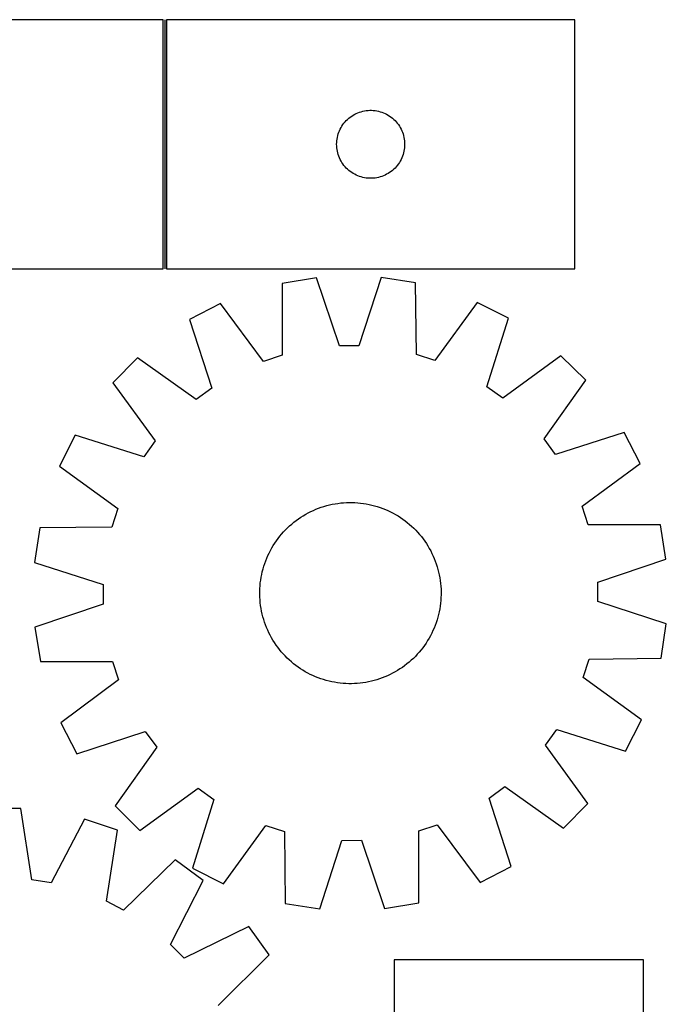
# Model space of a CAD drawing. Header units: millimetres. Extents: x 7 to 1493, y 7 to 2993.
# Tile 13 of 13: x 1208 to 1493, y 2553 to 2987. Entities that reach past the tile are written whole.
import ezdxf

# ---------------------------------------------------------------- set-up
doc = ezdxf.new("R2010")
doc.units = ezdxf.units.MM
doc.layers.add('COMMON', color=5, linetype='CONTINUOUS', true_color=0x0000ff)
doc.layers.add('CUT', color=7, linetype='CONTINUOUS', true_color=0x000000)

msp = doc.modelspace()

# ---------------------------------------------------------------- linework, layer by layer
at = {"layer": 'COMMON'}
msp.add_line((1272.295727, 2987.491246), (1272.295727, 2877.491246), dxfattribs=at)
at = {"layer": 'CUT'}
for p, q in [((1271.545727, 2987.491246), (1091.545727, 2987.491246)), ((1271.545727, 2877.491246), (1271.545727, 2987.491246)), ((1453.045728, 2987.491246), (1273.045728, 2987.491246)), ((1273.045728, 2987.491246), (1273.045728, 2877.491246)), ((1453.045728, 2877.491246), (1453.045728, 2987.491246)), ((1357.394809, 2946.386105), (1358.117592, 2946.658584)), ((1358.117592, 2946.658584), (1358.853443, 2946.893494)), ((1358.853443, 2946.893494), (1359.600412, 2947.090211)), ((1359.600412, 2947.090211), (1360.356516, 2947.248215)), ((1360.356516, 2947.248215), (1361.119752, 2947.367086)), ((1361.119752, 2947.367086), (1361.888096, 2947.446509)), ((1361.888096, 2947.446509), (1362.659509, 2947.486273)), ((1362.659509, 2947.486273), (1363.431946, 2947.486273)), ((1363.431946, 2947.486273), (1364.20336, 2947.446509)), ((1364.20336, 2947.446509), (1364.971703, 2947.367086)), ((1364.971703, 2947.367086), (1365.734939, 2947.248215)), ((1365.734939, 2947.248215), (1366.491044, 2947.090211)), ((1366.491044, 2947.090211), (1367.238012, 2946.893494)), ((1367.238012, 2946.893494), (1367.973864, 2946.658584)), ((1367.973864, 2946.658584), (1368.696646, 2946.386105)), ((1351.283931, 2941.800388), (1351.778749, 2942.393528)), ((1351.778749, 2942.393528), (1352.303445, 2942.960408)), ((1352.303445, 2942.960408), (1352.856628, 2943.499526)), ((1352.856628, 2943.499526), (1353.43683, 2944.009452)), ((1353.43683, 2944.009452), (1354.042514, 2944.488834)), ((1354.042514, 2944.488834), (1354.672072, 2944.936401)), ((1354.672072, 2944.936401), (1355.323836, 2945.350965)), ((1355.323836, 2945.350965), (1355.996077, 2945.731428)), ((1355.996077, 2945.731428), (1356.687012, 2946.07678)), ((1356.687012, 2946.07678), (1357.394809, 2946.386105)), ((1368.696646, 2946.386105), (1369.404444, 2946.07678)), ((1369.404444, 2946.07678), (1370.095379, 2945.731428)), ((1370.095379, 2945.731428), (1370.76762, 2945.350965)), ((1370.76762, 2945.350965), (1371.419384, 2944.936401)), ((1371.419384, 2944.936401), (1372.048942, 2944.488834)), ((1372.048942, 2944.488834), (1372.654625, 2944.009452)), ((1372.654625, 2944.009452), (1373.234828, 2943.499526)), ((1373.234828, 2943.499526), (1373.788011, 2942.960408)), ((1373.788011, 2942.960408), (1374.312707, 2942.393528)), ((1374.312707, 2942.393528), (1374.807525, 2941.800388)), ((1349.009975, 2937.782527), (1349.300974, 2938.498054)), ((1349.300974, 2938.498054), (1349.628422, 2939.197653)), ((1349.628422, 2939.197653), (1349.991449, 2939.879467)), ((1349.991449, 2939.879467), (1350.389094, 2940.541689)), ((1350.389094, 2940.541689), (1350.820303, 2941.182562)), ((1350.820303, 2941.182562), (1351.283931, 2941.800388)), ((1374.807525, 2941.800388), (1375.271153, 2941.182562)), ((1375.271153, 2941.182562), (1375.702361, 2940.541689)), ((1375.702361, 2940.541689), (1376.100006, 2939.879467)), ((1376.100006, 2939.879467), (1376.463034, 2939.197653)), ((1376.463034, 2939.197653), (1376.790481, 2938.498054)), ((1376.790481, 2938.498054), (1377.08148, 2937.782527)), ((1348.065616, 2933.263427), (1348.12523, 2934.033561)), ((1348.12523, 2934.033561), (1348.224409, 2934.799604)), ((1348.224409, 2934.799604), (1348.362893, 2935.559527)), ((1348.362893, 2935.559527), (1348.540312, 2936.311313)), ((1348.540312, 2936.311313), (1348.756197, 2937.052968)), ((1348.756197, 2937.052968), (1349.009975, 2937.782527)), ((1377.08148, 2937.782527), (1377.335258, 2937.052968)), ((1377.335258, 2937.052968), (1377.551144, 2936.311313)), ((1377.551144, 2936.311313), (1377.728563, 2935.559527)), ((1377.728563, 2935.559527), (1377.867046, 2934.799604)), ((1377.867046, 2934.799604), (1377.966226, 2934.033561)), ((1377.966226, 2934.033561), (1378.025839, 2933.263427)), ((1348.045728, 2932.491246), (1348.065616, 2933.263427)), ((1348.065616, 2931.719064), (1348.045728, 2932.491246)), ((1348.12523, 2930.948931), (1348.065616, 2931.719064)), ((1348.224409, 2930.182887), (1348.12523, 2930.948931)), ((1348.362893, 2929.422965), (1348.224409, 2930.182887)), ((1348.540312, 2928.671179), (1348.362893, 2929.422965)), ((1377.728563, 2929.422965), (1377.551144, 2928.671179)), ((1377.867046, 2930.182887), (1377.728563, 2929.422965)), ((1377.966226, 2930.948931), (1377.867046, 2930.182887)), ((1378.025839, 2931.719064), (1377.966226, 2930.948931)), ((1378.025839, 2933.263427), (1378.045728, 2932.491246)), ((1378.045728, 2932.491246), (1378.025839, 2931.719064)), ((1348.756197, 2927.929523), (1348.540312, 2928.671179)), ((1349.009975, 2927.199964), (1348.756197, 2927.929523)), ((1349.300974, 2926.484437), (1349.009975, 2927.199964)), ((1349.628422, 2925.784839), (1349.300974, 2926.484437)), ((1349.991449, 2925.103025), (1349.628422, 2925.784839)), ((1350.389094, 2924.440803), (1349.991449, 2925.103025)), ((1376.100006, 2925.103025), (1375.702361, 2924.440803)), ((1376.463034, 2925.784839), (1376.100006, 2925.103025)), ((1376.790481, 2926.484437), (1376.463034, 2925.784839)), ((1377.08148, 2927.199964), (1376.790481, 2926.484437)), ((1377.335258, 2927.929523), (1377.08148, 2927.199964)), ((1377.551144, 2928.671179), (1377.335258, 2927.929523)), ((1350.820303, 2923.799929), (1350.389094, 2924.440803)), ((1351.283931, 2923.182104), (1350.820303, 2923.799929)), ((1351.778749, 2922.588964), (1351.283931, 2923.182104)), ((1352.303445, 2922.022083), (1351.778749, 2922.588964)), ((1352.856628, 2921.482965), (1352.303445, 2922.022083)), ((1353.43683, 2920.973039), (1352.856628, 2921.482965)), ((1354.042514, 2920.493657), (1353.43683, 2920.973039)), ((1354.672072, 2920.046091), (1354.042514, 2920.493657)), ((1372.048942, 2920.493657), (1371.419384, 2920.046091)), ((1372.654625, 2920.973039), (1372.048942, 2920.493657)), ((1373.234828, 2921.482965), (1372.654625, 2920.973039)), ((1373.788011, 2922.022083), (1373.234828, 2921.482965)), ((1374.312707, 2922.588964), (1373.788011, 2922.022083)), ((1374.807525, 2923.182104), (1374.312707, 2922.588964)), ((1375.271153, 2923.799929), (1374.807525, 2923.182104)), ((1375.702361, 2924.440803), (1375.271153, 2923.799929)), ((1355.323836, 2919.631526), (1354.672072, 2920.046091)), ((1355.996077, 2919.251064), (1355.323836, 2919.631526)), ((1356.687012, 2918.905712), (1355.996077, 2919.251064)), ((1357.394809, 2918.596386), (1356.687012, 2918.905712)), ((1358.117592, 2918.323907), (1357.394809, 2918.596386)), ((1358.853443, 2918.088998), (1358.117592, 2918.323907)), ((1359.600412, 2917.89228), (1358.853443, 2918.088998)), ((1360.356516, 2917.734277), (1359.600412, 2917.89228)), ((1361.119752, 2917.615406), (1360.356516, 2917.734277)), ((1361.888096, 2917.535983), (1361.119752, 2917.615406)), ((1362.659509, 2917.496219), (1361.888096, 2917.535983)), ((1363.431946, 2917.496219), (1362.659509, 2917.496219)), ((1364.20336, 2917.535983), (1363.431946, 2917.496219)), ((1364.971703, 2917.615406), (1364.20336, 2917.535983)), ((1365.734939, 2917.734277), (1364.971703, 2917.615406)), ((1366.491044, 2917.89228), (1365.734939, 2917.734277)), ((1367.238012, 2918.088998), (1366.491044, 2917.89228)), ((1367.973864, 2918.323907), (1367.238012, 2918.088998)), ((1368.696646, 2918.596386), (1367.973864, 2918.323907)), ((1369.404444, 2918.905712), (1368.696646, 2918.596386)), ((1370.095379, 2919.251064), (1369.404444, 2918.905712)), ((1370.76762, 2919.631526), (1370.095379, 2919.251064)), ((1371.419384, 2920.046091), (1370.76762, 2919.631526)), ((1091.545727, 2877.491246), (1271.545727, 2877.491246)), ((1273.045728, 2877.491246), (1453.045728, 2877.491246)), ((1339.13967, 2873.599111), (1323.955544, 2871.114588)), ((1349.275868, 2843.49542), (1339.13967, 2873.599111)), ((1367.678145, 2873.74493), (1357.8501, 2843.53923)), ((1382.886868, 2871.415699), (1367.678145, 2873.74493)), ((1323.955544, 2871.114588), (1323.942592, 2839.350227)), ((1383.224412, 2839.65313), (1382.886868, 2871.415699)), ((1296.858902, 2862.157032), (1283.1857, 2855.101957)), ((1315.801551, 2836.658978), (1296.858902, 2862.157032)), ((1410.073631, 2862.735507), (1391.39253, 2837.045213)), ((1423.818213, 2855.820523), (1410.073631, 2862.735507)), ((1414.324064, 2825.508218), (1423.818213, 2855.820523)), ((1283.1857, 2855.101957), (1292.989109, 2824.888253)), ((1357.8501, 2843.53923), (1349.275868, 2843.49542)), ((1260.183298, 2838.209493), (1249.359448, 2827.274465)), ((1286.07816, 2819.813002), (1260.183298, 2838.209493)), ((1323.942592, 2839.350227), (1315.801551, 2836.658978)), ((1391.39253, 2837.045213), (1383.224412, 2839.65313)), ((1446.992034, 2839.163998), (1421.286514, 2820.503854)), ((1457.927062, 2828.340148), (1446.992034, 2839.163998)), ((1249.359448, 2827.274465), (1268.019593, 2801.568945)), ((1292.989109, 2824.888253), (1286.07816, 2819.813002)), ((1421.286514, 2820.503854), (1414.324064, 2825.508218)), ((1439.530571, 2802.445286), (1457.927062, 2828.340148)), ((1232.702923, 2804.100644), (1225.78794, 2790.356062)), ((1263.015229, 2794.606495), (1232.702923, 2804.100644)), ((1474.819526, 2805.337747), (1444.605822, 2795.534338)), ((1481.874602, 2791.664545), (1474.819526, 2805.337747)), ((1268.019593, 2801.568945), (1263.015229, 2794.606495)), ((1444.605822, 2795.534338), (1439.530571, 2802.445286)), ((1225.78794, 2790.356062), (1251.478234, 2771.674961)), ((1456.376547, 2772.721895), (1481.874602, 2791.664545)), ((1342.463866, 2772.666795), (1343.671514, 2773.014058)), ((1343.671514, 2773.014058), (1344.889475, 2773.323217)), ((1344.889475, 2773.323217), (1346.116545, 2773.593966)), ((1346.116545, 2773.593966), (1347.351515, 2773.826038)), ((1347.351515, 2773.826038), (1348.593164, 2774.019204)), ((1348.593164, 2774.019204), (1349.840269, 2774.173274)), ((1349.840269, 2774.173274), (1351.091597, 2774.288095)), ((1351.091597, 2774.288095), (1352.345915, 2774.363555)), ((1352.345915, 2774.363555), (1353.601984, 2774.399578)), ((1353.601984, 2774.399578), (1354.858564, 2774.396129)), ((1354.858564, 2774.396129), (1356.114416, 2774.353212)), ((1356.114416, 2774.353212), (1357.368301, 2774.270869)), ((1357.368301, 2774.270869), (1358.61898, 2774.149181)), ((1358.61898, 2774.149181), (1359.86522, 2773.988268)), ((1359.86522, 2773.988268), (1361.105791, 2773.788289)), ((1361.105791, 2773.788289), (1362.339468, 2773.549442)), ((1362.339468, 2773.549442), (1363.565034, 2773.271962)), ((1363.565034, 2773.271962), (1364.781279, 2772.956122)), ((1364.781279, 2772.956122), (1365.987003, 2772.602236)), ((1459.067797, 2764.580854), (1456.376547, 2772.721895)), ((1251.478234, 2771.674961), (1248.870317, 2763.506843)), ((1332.251432, 2767.895379), (1333.314246, 2768.565777)), ((1333.314246, 2768.565777), (1334.397594, 2769.20246)), ((1334.397594, 2769.20246), (1335.500405, 2769.8048)), ((1335.500405, 2769.8048), (1336.621592, 2770.372203)), ((1336.621592, 2770.372203), (1337.760049, 2770.904108)), ((1337.760049, 2770.904108), (1338.914651, 2771.399992)), ((1338.914651, 2771.399992), (1340.08426, 2771.859363)), ((1340.08426, 2771.859363), (1341.267721, 2772.28177)), ((1341.267721, 2772.28177), (1342.463866, 2772.666795)), ((1365.987003, 2772.602236), (1367.181017, 2772.210651)), ((1367.181017, 2772.210651), (1368.362141, 2771.781755)), ((1368.362141, 2771.781755), (1369.529211, 2771.31597)), ((1369.529211, 2771.31597), (1370.681074, 2770.813757)), ((1370.681074, 2770.813757), (1371.816593, 2770.27561)), ((1371.816593, 2770.27561), (1372.934649, 2769.702062)), ((1372.934649, 2769.702062), (1374.034138, 2769.093677)), ((1374.034138, 2769.093677), (1375.113974, 2768.451057)), ((1375.113974, 2768.451057), (1376.173092, 2767.774836)), ((1326.362936, 2763.204279), (1327.281305, 2764.061954)), ((1327.281305, 2764.061954), (1328.226161, 2764.890359)), ((1328.226161, 2764.890359), (1329.196571, 2765.688676)), ((1329.196571, 2765.688676), (1330.191578, 2766.456118)), ((1330.191578, 2766.456118), (1331.2102, 2767.191928)), ((1331.2102, 2767.191928), (1332.251432, 2767.895379)), ((1376.173092, 2767.774836), (1377.210447, 2767.06568)), ((1377.210447, 2767.06568), (1378.225015, 2766.324291)), ((1378.225015, 2766.324291), (1379.215795, 2765.551399)), ((1379.215795, 2765.551399), (1380.181809, 2764.747767)), ((1380.181809, 2764.747767), (1381.122103, 2763.914188)), ((1490.832157, 2764.567903), (1459.067797, 2764.580854)), ((1493.316681, 2749.383776), (1490.832157, 2764.567903)), ((1217.107747, 2763.169298), (1214.778517, 2747.960576)), ((1248.870317, 2763.506843), (1217.107747, 2763.169298)), ((1322.972048, 2759.498226), (1323.77568, 2760.46424)), ((1323.77568, 2760.46424), (1324.609258, 2761.404534)), ((1324.609258, 2761.404534), (1325.471961, 2762.318181)), ((1325.471961, 2762.318181), (1326.362936, 2763.204279)), ((1381.122103, 2763.914188), (1382.03575, 2763.051485)), ((1382.03575, 2763.051485), (1382.921849, 2762.16051)), ((1382.921849, 2762.16051), (1383.779523, 2761.242142)), ((1383.779523, 2761.242142), (1384.607928, 2760.297286)), ((1384.607928, 2760.297286), (1385.406245, 2759.326876)), ((1319.429769, 2754.316569), (1320.072389, 2755.396405)), ((1320.072389, 2755.396405), (1320.748611, 2756.455523)), ((1320.748611, 2756.455523), (1321.457766, 2757.492878)), ((1321.457766, 2757.492878), (1322.199156, 2758.507446)), ((1322.199156, 2758.507446), (1322.972048, 2759.498226)), ((1385.406245, 2759.326876), (1386.173688, 2758.331868)), ((1386.173688, 2758.331868), (1386.909497, 2757.313246)), ((1386.909497, 2757.313246), (1387.612948, 2756.272014)), ((1387.612948, 2756.272014), (1388.283346, 2755.2092)), ((1317.207477, 2749.811641), (1317.70969, 2750.963505)), ((1317.70969, 2750.963505), (1318.247836, 2752.099024)), ((1318.247836, 2752.099024), (1318.821385, 2753.21708)), ((1318.821385, 2753.21708), (1319.429769, 2754.316569)), ((1388.283346, 2755.2092), (1388.920029, 2754.125853)), ((1388.920029, 2754.125853), (1389.522369, 2753.023041)), ((1389.522369, 2753.023041), (1390.089772, 2751.901854)), ((1390.089772, 2751.901854), (1390.621677, 2750.763398)), ((1214.778517, 2747.960576), (1244.984216, 2738.132531)), ((1315.921211, 2746.269434), (1316.312796, 2747.463448)), ((1316.312796, 2747.463448), (1316.741692, 2748.644572)), ((1316.741692, 2748.644572), (1317.207477, 2749.811641)), ((1390.621677, 2750.763398), (1391.117561, 2749.608795)), ((1391.117561, 2749.608795), (1391.576932, 2748.439187)), ((1391.576932, 2748.439187), (1391.999339, 2747.255726)), ((1391.999339, 2747.255726), (1392.384364, 2746.059581)), ((1463.212989, 2739.247578), (1493.316681, 2749.383776)), ((1314.735157, 2741.388222), (1314.974005, 2742.621899)), ((1314.974005, 2742.621899), (1315.251485, 2743.847464)), ((1315.251485, 2743.847464), (1315.567324, 2745.06371)), ((1315.567324, 2745.06371), (1315.921211, 2746.269434)), ((1392.384364, 2746.059581), (1392.731627, 2744.851932)), ((1392.731627, 2744.851932), (1393.040786, 2743.633972)), ((1393.040786, 2743.633972), (1393.311535, 2742.406901)), ((1393.311535, 2742.406901), (1393.543607, 2741.171932)), ((1244.984216, 2738.132531), (1245.028027, 2729.558299)), ((1314.252578, 2737.650732), (1314.374266, 2738.901411)), ((1314.374266, 2738.901411), (1314.535179, 2740.147651)), ((1314.535179, 2740.147651), (1314.735157, 2741.388222)), ((1393.543607, 2741.171932), (1393.736773, 2739.930282)), ((1393.736773, 2739.930282), (1393.890843, 2738.683178)), ((1393.890843, 2738.683178), (1394.005664, 2737.43185)), ((1463.256799, 2730.673346), (1463.212989, 2739.247578)), ((1314.123869, 2733.884414), (1314.127317, 2735.140995)), ((1314.159892, 2732.628346), (1314.123869, 2733.884414)), ((1314.127317, 2735.140995), (1314.170235, 2736.396847)), ((1314.170235, 2736.396847), (1314.252578, 2737.650732)), ((1394.005664, 2737.43185), (1394.081124, 2736.177532)), ((1394.113698, 2733.664882), (1394.070781, 2732.40903)), ((1394.081124, 2736.177532), (1394.117147, 2734.921463)), ((1394.117147, 2734.921463), (1394.113698, 2733.664882)), ((1245.028027, 2729.558299), (1214.924335, 2719.422101)), ((1314.235351, 2731.374028), (1314.159892, 2732.628346)), ((1314.350173, 2730.122699), (1314.235351, 2731.374028)), ((1314.504243, 2728.875595), (1314.350173, 2730.122699)), ((1393.86675, 2729.904466), (1393.705837, 2728.658226)), ((1393.988438, 2731.155146), (1393.86675, 2729.904466)), ((1394.070781, 2732.40903), (1393.988438, 2731.155146)), ((1493.462499, 2720.845301), (1463.256799, 2730.673346)), ((1314.697409, 2727.633946), (1314.504243, 2728.875595)), ((1314.929481, 2726.398976), (1314.697409, 2727.633946)), ((1315.20023, 2725.171906), (1314.929481, 2726.398976)), ((1315.509389, 2723.953945), (1315.20023, 2725.171906)), ((1392.989531, 2724.958413), (1392.673691, 2723.742168)), ((1393.267011, 2726.183979), (1392.989531, 2724.958413)), ((1393.505858, 2727.417656), (1393.267011, 2726.183979)), ((1393.705837, 2728.658226), (1393.505858, 2727.417656)), ((1315.856652, 2722.746297), (1315.509389, 2723.953945)), ((1316.241676, 2721.550152), (1315.856652, 2722.746297)), ((1316.664083, 2720.366691), (1316.241676, 2721.550152)), ((1391.92822, 2721.34243), (1391.499324, 2720.161306)), ((1392.319805, 2722.536443), (1391.92822, 2721.34243)), ((1392.673691, 2723.742168), (1392.319805, 2722.536443)), ((1491.133268, 2705.636579), (1493.462499, 2720.845301)), ((1214.924335, 2719.422101), (1217.408859, 2704.237975)), ((1317.123455, 2719.197082), (1316.664083, 2720.366691)), ((1317.619338, 2718.04248), (1317.123455, 2719.197082)), ((1318.151244, 2716.904023), (1317.619338, 2718.04248)), ((1318.718647, 2715.782836), (1318.151244, 2716.904023)), ((1389.993179, 2716.706853), (1389.419631, 2715.588797)), ((1390.531326, 2717.842373), (1389.993179, 2716.706853)), ((1391.033539, 2718.994236), (1390.531326, 2717.842373)), ((1391.499324, 2720.161306), (1391.033539, 2718.994236)), ((1319.320987, 2714.680025), (1318.718647, 2715.782836)), ((1319.95767, 2713.596677), (1319.320987, 2714.680025)), ((1320.628068, 2712.533863), (1319.95767, 2713.596677)), ((1321.331519, 2711.492631), (1320.628068, 2712.533863)), ((1387.492405, 2712.350354), (1386.783249, 2711.312999)), ((1388.168626, 2713.409472), (1387.492405, 2712.350354)), ((1388.811246, 2714.489309), (1388.168626, 2713.409472)), ((1389.419631, 2715.588797), (1388.811246, 2714.489309)), ((1322.067328, 2710.474009), (1321.331519, 2711.492631)), ((1322.83477, 2709.479002), (1322.067328, 2710.474009)), ((1323.633088, 2708.508592), (1322.83477, 2709.479002)), ((1324.461492, 2707.563736), (1323.633088, 2708.508592)), ((1325.319167, 2706.645367), (1324.461492, 2707.563736)), ((1384.465336, 2708.341638), (1383.631757, 2707.401343)), ((1385.268968, 2709.307651), (1384.465336, 2708.341638)), ((1386.04186, 2710.298431), (1385.268968, 2709.307651)), ((1386.783249, 2711.312999), (1386.04186, 2710.298431)), ((1217.408859, 2704.237975), (1249.173219, 2704.225023)), ((1249.173219, 2704.225023), (1251.864469, 2696.083982)), ((1326.205265, 2705.754392), (1325.319167, 2706.645367)), ((1327.118912, 2704.891689), (1326.205265, 2705.754392)), ((1328.059207, 2704.058111), (1327.118912, 2704.891689)), ((1329.02522, 2703.254479), (1328.059207, 2704.058111)), ((1330.016, 2702.481587), (1329.02522, 2703.254479)), ((1380.014855, 2703.915519), (1379.044445, 2703.117201)), ((1380.959711, 2704.743923), (1380.014855, 2703.915519)), ((1381.878079, 2705.601598), (1380.959711, 2704.743923)), ((1382.769055, 2706.487696), (1381.878079, 2705.601598)), ((1383.631757, 2707.401343), (1382.769055, 2706.487696)), ((1456.762782, 2697.130917), (1459.370699, 2705.299034)), ((1459.370699, 2705.299034), (1491.133268, 2705.636579)), ((1331.030568, 2701.740197), (1330.016, 2702.481587)), ((1332.067923, 2701.031042), (1331.030568, 2701.740197)), ((1333.127041, 2700.35482), (1332.067923, 2701.031042)), ((1334.206878, 2699.7122), (1333.127041, 2700.35482)), ((1335.306366, 2699.103816), (1334.206878, 2699.7122)), ((1336.424422, 2698.530267), (1335.306366, 2699.103816)), ((1372.740611, 2699.001078), (1371.619423, 2698.433675)), ((1373.843422, 2699.603418), (1372.740611, 2699.001078)), ((1374.926769, 2700.240101), (1373.843422, 2699.603418)), ((1375.989583, 2700.910499), (1374.926769, 2700.240101)), ((1377.030815, 2701.613949), (1375.989583, 2700.910499)), ((1378.049437, 2702.349759), (1377.030815, 2701.613949)), ((1379.044445, 2703.117201), (1378.049437, 2702.349759)), ((1251.864469, 2696.083982), (1226.366414, 2677.141333)), ((1337.559942, 2697.992121), (1336.424422, 2698.530267)), ((1338.711805, 2697.489907), (1337.559942, 2697.992121)), ((1339.878875, 2697.024123), (1338.711805, 2697.489907)), ((1341.059999, 2696.595226), (1339.878875, 2697.024123)), ((1342.254013, 2696.203642), (1341.059999, 2696.595226)), ((1343.459737, 2695.849755), (1342.254013, 2696.203642)), ((1344.675982, 2695.533916), (1343.459737, 2695.849755)), ((1345.901548, 2695.256436), (1344.675982, 2695.533916)), ((1347.135225, 2695.017588), (1345.901548, 2695.256436)), ((1348.375795, 2694.81761), (1347.135225, 2695.017588)), ((1349.622035, 2694.656697), (1348.375795, 2694.81761)), ((1350.872715, 2694.535009), (1349.622035, 2694.656697)), ((1352.126599, 2694.452666), (1350.872715, 2694.535009)), ((1353.382451, 2694.409748), (1352.126599, 2694.452666)), ((1357.149419, 2694.517782), (1355.895101, 2694.442323)), ((1358.400747, 2694.632604), (1357.149419, 2694.517782)), ((1359.647852, 2694.786674), (1358.400747, 2694.632604)), ((1360.889501, 2694.97984), (1359.647852, 2694.786674)), ((1362.12447, 2695.211912), (1360.889501, 2694.97984)), ((1363.351541, 2695.482661), (1362.12447, 2695.211912)), ((1364.569501, 2695.791819), (1363.351541, 2695.482661)), ((1365.77715, 2696.139083), (1364.569501, 2695.791819)), ((1366.973295, 2696.524107), (1365.77715, 2696.139083)), ((1368.156756, 2696.946514), (1366.973295, 2696.524107)), ((1369.326364, 2697.405886), (1368.156756, 2696.946514)), ((1370.480967, 2697.901769), (1369.326364, 2697.405886)), ((1371.619423, 2698.433675), (1370.480967, 2697.901769)), ((1482.453076, 2678.449816), (1456.762782, 2697.130917)), ((1354.639032, 2694.4063), (1353.382451, 2694.409748)), ((1355.895101, 2694.442323), (1354.639032, 2694.4063)), ((1226.366414, 2677.141333), (1233.42149, 2663.468131)), ((1475.538093, 2664.705233), (1482.453076, 2678.449816)), ((1233.42149, 2663.468131), (1263.635194, 2673.27154)), ((1263.635194, 2673.27154), (1268.710444, 2666.360591)), ((1440.221423, 2667.236933), (1445.225787, 2674.199383)), ((1445.225787, 2674.199383), (1475.538093, 2664.705233)), ((1268.710444, 2666.360591), (1250.313954, 2640.465729)), ((1458.881567, 2641.531412), (1440.221423, 2667.236933)), ((1261.248981, 2629.641879), (1286.954502, 2648.302024)), ((1286.954502, 2648.302024), (1293.916952, 2643.29766)), ((1415.251907, 2643.917625), (1422.162855, 2648.992875)), ((1422.162855, 2648.992875), (1448.057718, 2630.596385)), ((1293.916952, 2643.29766), (1284.422803, 2612.985354)), ((1425.055316, 2613.703921), (1415.251907, 2643.917625)), ((1208.666644, 2639.288028), (1193.280851, 2639.377021)), ((1213.627315, 2607.913412), (1208.666644, 2639.288028)), ((1250.313954, 2640.465729), (1261.248981, 2629.641879)), ((1448.057718, 2630.596385), (1458.881567, 2641.531412)), ((1236.827837, 2634.660607), (1222.088194, 2606.523129)), ((1251.433095, 2629.821498), (1236.827837, 2634.660607)), ((1246.455684, 2598.449534), (1251.433095, 2629.821498)), ((1298.167385, 2606.070371), (1316.848486, 2631.760665)), ((1316.848486, 2631.760665), (1325.016603, 2629.152748)), ((1384.285472, 2597.69129), (1384.298424, 2629.45565)), ((1384.298424, 2629.45565), (1392.439464, 2632.1469)), ((1392.439464, 2632.1469), (1411.382114, 2606.648845)), ((1325.016603, 2629.152748), (1325.354148, 2597.390178)), ((1340.56287, 2595.060948), (1350.390916, 2625.266647)), ((1350.390916, 2625.266647), (1358.965147, 2625.310457)), ((1358.965147, 2625.310457), (1369.101345, 2595.206766)), ((1276.78603, 2616.718272), (1254.072837, 2594.51274)), ((1289.181089, 2607.602733), (1276.78603, 2616.718272)), ((1284.422803, 2612.985354), (1298.167385, 2606.070371)), ((1411.382114, 2606.648845), (1425.055316, 2613.703921)), ((1222.088194, 2606.523129), (1213.627315, 2607.913412)), ((1274.75282, 2579.304327), (1289.181089, 2607.602733)), ((1254.072837, 2594.51274), (1246.455684, 2598.449534)), ((1325.354148, 2597.390178), (1340.56287, 2595.060948)), ((1369.101345, 2595.206766), (1384.285472, 2597.69129)), ((1309.244043, 2587.306337), (1280.780627, 2573.206383)), ((1318.215588, 2574.80666), (1309.244043, 2587.306337)), ((1280.780627, 2573.206383), (1274.75282, 2579.304327)), ((1295.748801, 2552.351857), (1318.215588, 2574.80666)), ((1483.434944, 2572.58133), (1373.434944, 2572.58133)), ((1373.434944, 2572.58133), (1373.434944, 2392.58133)), ((1483.434944, 2392.58133), (1483.434944, 2572.58133))]:
    msp.add_line(p, q, dxfattribs=at)

doc.saveas('drawing.dxf')
